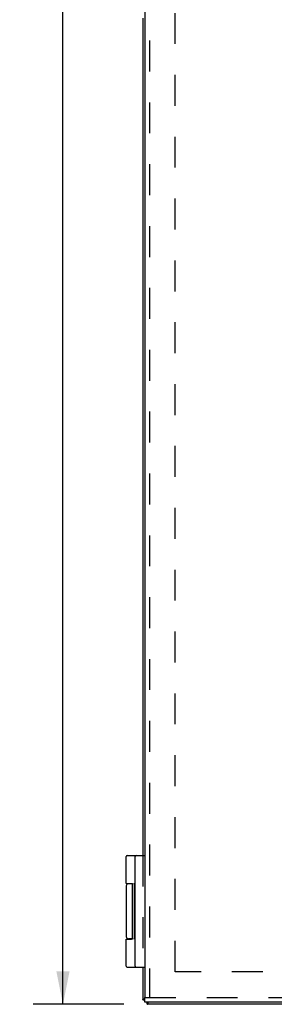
# Model space of a CAD drawing. Header units: inches. Extents: x 0 to 75.6, y 0 to 48.9.
# Tile 3 of 15: x 10.2 to 13.6, y 11.3 to 24.5. Entities that reach past the tile are written whole.
import ezdxf

# ---------------------------------------------------------------- set-up
doc = ezdxf.new("R2010")
doc.units = ezdxf.units.IN
doc.header["$LTSCALE"] = 4.155556
doc.header["$MEASUREMENT"] = 0
doc.linetypes.add('HIDDEN', pattern=[0.2, 0.1, -0.1])
doc.layers.get('0').update_dxf_attribs({"linetype": 'CONTINUOUS'})
for name, color, linetype in [('DEFAULT_2', 8, 'HIDDEN'), ('DIMENSIONS', 7, 'CONTINUOUS'), ('DOOR_ASSEMBLY', 7, 'CONTINUOUS')]:
    doc.layers.add(name, color=color, linetype=linetype)
doc.styles.get("Standard").update_dxf_attribs({"font": 'arial.ttf'})
doc.dimstyles.new('DIMSTYLE_1', dxfattribs={"dimtxt": 0.333333, "dimasz": 0.444444, "dimexe": 0.09, "dimexo": 0.07, "dimgap": 0.0375, "dimtad": 0, "dimtih": 1, "dimtoh": 1, "dimzin": 4, "dimdsep": 46, "dimtxsty": 'Standard', "dimblk": '_FILLED', "dimblk1": '_FILLED', "dimblk2": '_FILLED', "dimcen": 0.09, "dimazin": 1, "dimtfac": 1, "dimtdec": 3, "dimtofl": 0, "dimtmove": 0, "dimatfit": 3, "dimldrblk": '_FILLED', "dimfxl": 0, "dimtolj": 1, "dimtzin": 4, "dimarcsym": 0})

# ---------------------------------------------------------------- blocks, each defined once
blk = doc.blocks.new('_FILLED')
at = {"color": 0, "linetype": 'ByBlock'}
blk.add_solid([(0, 0), (-1, 0.2), (-1, -0.2)], dxfattribs=at)
blk = doc.blocks.new('*D6')
at = {"layer": 'DIMENSIONS', "color": 2, "linetype": 'Continuous'}
for p, q in [((11.555, 39.272), (10.335, 39.272)), ((10.735, 39.272), (10.735, 25.606)), ((10.735, 11.272), (10.735, 24.939)), ((11.555, 11.272), (10.335, 11.272))]:
    blk.add_line(p, q, dxfattribs=at)
at = {"layer": 'DIMENSIONS', "color": 2, "linetype": 'Continuous', "xscale": 0.4444444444, "yscale": 0.4444444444, "zscale": 0.4444444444}
for p, rotation in [((10.735, 39.272), 90), ((10.735, 11.272), 270)]:
    blk.add_blockref('_FILLED', p, dxfattribs=dict(at, rotation=rotation))
at = {"layer": 'DIMENSIONS', "color": 2, "linetype": 'Continuous', "insert": (10.735, 25.439), "char_height": 0.3333, "width": 1.16481, "attachment_point": 2, "line_spacing_factor": 0.9}
blk.add_mtext('28.00', dxfattribs=at)

msp = doc.modelspace()

# ---------------------------------------------------------------- linework, layer by layer
at = {"color": 3, "linetype": 'Continuous'}
for p, q in [((11.8064, 24.5223), (11.8064, 13.2723)), ((11.8064, 11.7723), (11.8064, 11.3323)), ((33.7464, 11.2723), (11.8664, 11.2723))]:
    msp.add_line(p, q, dxfattribs=at)
at = {"color": 7, "linetype": 'Continuous'}
for p, q in [((11.8064, 11.3323), (11.8359, 11.3323)), ((11.8664, 11.2723), (11.8664, 11.3023))]:
    msp.add_line(p, q, dxfattribs=at)
at = {"color": 3, "linetype": 'Continuous'}
for points in [[(11.8064, 11.3323), (11.8066, 11.3339), (11.8073, 11.3354), (11.8085, 11.3369), (11.8101, 11.3385), (11.8122, 11.34), (11.8147, 11.3415), (11.8176, 11.343), (11.821, 11.3446), (11.8248, 11.3461), (11.829, 11.3476), (11.8335, 11.3492), (11.8359, 11.3499)], [(11.8664, 11.2723), (11.8679, 11.2726), (11.8695, 11.2733), (11.871, 11.2744), (11.8725, 11.276), (11.8741, 11.2781), (11.8756, 11.2806), (11.8771, 11.2836), (11.8786, 11.2869), (11.8802, 11.2907), (11.8817, 11.2949), (11.8832, 11.2994), (11.8841, 11.3023)]]:
    msp.add_lwpolyline(points, dxfattribs=at)
at = {"layer": 'DEFAULT_2', "color": 8, "linetype": 'HIDDEN'}
for p, q in [((12.2441, 11.71), (12.2441, 38.8347)), ((11.8064, 13.2723), (11.8064, 11.7723)), ((33.3687, 11.71), (12.2441, 11.71))]:
    msp.add_line(p, q, dxfattribs=at)
at = {"layer": 'DOOR_ASSEMBLY', "color": 3, "linetype": 'Continuous'}
for p, q in [((11.8359, 39.1823), (11.8359, 11.3623)), ((33.7759, 11.3023), (11.8359, 11.3023))]:
    msp.add_line(p, q, dxfattribs=at)
at = {"layer": 'DOOR_ASSEMBLY', "color": 8, "linetype": 'HIDDEN'}
for p, q in [((11.8959, 39.1823), (11.8959, 11.3623)), ((11.8359, 11.3623), (33.7759, 11.3623))]:
    msp.add_line(p, q, dxfattribs=at)
at = {"layer": 'DOOR_ASSEMBLY', "color": 7, "linetype": 'Continuous'}
for p, q in [((11.586, 12.8973), (11.586, 13.2593)), ((11.599, 13.2723), (11.8359, 13.2723)), ((11.7059, 11.7853), (11.7059, 13.2593)), ((11.586, 12.8623), (11.586, 12.1823)), ((11.67, 12.8923), (11.616, 12.8923)), ((11.6655, 12.8958), (11.6655, 12.8923)), ((11.6715, 12.1573), (11.6715, 12.8873)), ((11.7059, 12.8983), (11.6959, 12.8983)), ((11.6959, 12.1491), (11.6959, 12.8983)), ((11.7059, 12.8929), (11.6959, 12.8929)), ((11.7059, 12.795), (11.6959, 12.795)), ((11.7059, 12.6469), (11.6959, 12.6469)), ((11.7059, 12.4119), (11.6959, 12.4119)), ((11.7059, 12.3974), (11.6959, 12.3974)), ((11.586, 12.1473), (11.6559, 12.1473)), ((11.586, 11.7853), (11.586, 12.1473)), ((11.67, 12.1523), (11.616, 12.1523)), ((11.6655, 12.1523), (11.6655, 12.1489)), ((11.7059, 12.1491), (11.6959, 12.1491)), ((11.599, 11.7723), (11.8359, 11.7723)), ((11.8359, 11.3023), (11.8359, 11.3623))]:
    msp.add_line(p, q, dxfattribs=at)
for points in [[(11.586, 12.8973), (11.6559, 12.8973), (11.6565, 12.8973), (11.6571, 12.8973), (11.6576, 12.8973), (11.6582, 12.8973), (11.6588, 12.8972), (11.6593, 12.8972), (11.6598, 12.8971), (11.6603, 12.8971), (11.6607, 12.897), (11.6612, 12.897), (11.6616, 12.8969), (11.662, 12.8968), (11.6624, 12.8968), (11.6627, 12.8967), (11.6631, 12.8966), (11.6634, 12.8965), (11.6638, 12.8964), (11.6641, 12.8963), (11.6644, 12.8962), (11.6647, 12.8961), (11.6649, 12.896), (11.6652, 12.8959), (11.6654, 12.8958), (11.6657, 12.8957), (11.6659, 12.8956), (11.6662, 12.8955), (11.6664, 12.8954), (11.6666, 12.8953), (11.6668, 12.8952), (11.667, 12.8951), (11.6672, 12.8949), (11.6674, 12.8948), (11.6676, 12.8947), (11.6677, 12.8946), (11.6679, 12.8945), (11.668, 12.8943), (11.6682, 12.8942), (11.6683, 12.8941), (11.6685, 12.894), (11.6686, 12.8939), (11.6688, 12.8937), (11.6689, 12.8936), (11.669, 12.8935), (11.6691, 12.8934), (11.6692, 12.8932), (11.6694, 12.8931), (11.6695, 12.893), (11.6696, 12.8929), (11.6697, 12.8928), (11.6698, 12.8926), (11.6698, 12.8925), (11.6699, 12.8924), (11.67, 12.8923), (11.6701, 12.8921), (11.6702, 12.892), (11.6702, 12.8919), (11.6703, 12.8918), (11.6704, 12.8917), (11.6705, 12.8916), (11.6705, 12.8914), (11.6706, 12.8913), (11.6706, 12.8912), (11.6707, 12.8911), (11.6707, 12.891), (11.6708, 12.8908), (11.6708, 12.8907), (11.6709, 12.8906), (11.6709, 12.8905), (11.671, 12.8904), (11.671, 12.8903), (11.6711, 12.8902), (11.6711, 12.89), (11.6711, 12.8899), (11.6712, 12.8898), (11.6712, 12.8897), (11.6712, 12.8896), (11.6713, 12.8895), (11.6713, 12.8894), (11.6713, 12.8893), (11.6713, 12.8892), (11.6714, 12.889), (11.6714, 12.8889), (11.6714, 12.8888), (11.6714, 12.8887), (11.6714, 12.8886), (11.6714, 12.8885), (11.6715, 12.8884), (11.6715, 12.8883), (11.6715, 12.8882), (11.6715, 12.8881), (11.6715, 12.888), (11.6715, 12.8879), (11.6715, 12.8878), (11.6715, 12.8877), (11.6715, 12.8875), (11.6715, 12.8874), (11.6715, 12.8873)], [(11.6715, 12.1573), (11.6715, 12.1572), (11.6715, 12.1571), (11.6715, 12.157), (11.6715, 12.1569), (11.6715, 12.1568), (11.6715, 12.1567), (11.6715, 12.1566), (11.6715, 12.1565), (11.6715, 12.1564), (11.6715, 12.1563), (11.6714, 12.1562), (11.6714, 12.156), (11.6714, 12.1559), (11.6714, 12.1558), (11.6714, 12.1557), (11.6714, 12.1556), (11.6713, 12.1555), (11.6713, 12.1554), (11.6713, 12.1553), (11.6713, 12.1552), (11.6712, 12.1551), (11.6712, 12.155), (11.6712, 12.1548), (11.6711, 12.1547), (11.6711, 12.1546), (11.6711, 12.1545), (11.671, 12.1544), (11.671, 12.1543), (11.6709, 12.1542), (11.6709, 12.154), (11.6708, 12.1539), (11.6708, 12.1538), (11.6707, 12.1537), (11.6707, 12.1536), (11.6706, 12.1535), (11.6706, 12.1533), (11.6705, 12.1532), (11.6705, 12.1531), (11.6704, 12.153), (11.6703, 12.1529), (11.6702, 12.1528), (11.6702, 12.1526), (11.6701, 12.1525), (11.67, 12.1524), (11.6699, 12.1523), (11.6698, 12.1521), (11.6698, 12.152), (11.6697, 12.1519), (11.6696, 12.1518), (11.6695, 12.1517), (11.6694, 12.1515), (11.6692, 12.1514), (11.6691, 12.1513), (11.669, 12.1512), (11.6689, 12.151), (11.6688, 12.1509), (11.6686, 12.1508), (11.6685, 12.1507), (11.6683, 12.1506), (11.6682, 12.1504), (11.668, 12.1503), (11.6679, 12.1502), (11.6677, 12.1501), (11.6676, 12.15), (11.6674, 12.1498), (11.6672, 12.1497), (11.667, 12.1496), (11.6668, 12.1495), (11.6666, 12.1494), (11.6664, 12.1493), (11.6662, 12.1491), (11.6659, 12.149), (11.6657, 12.1489), (11.6654, 12.1488), (11.6652, 12.1487), (11.6649, 12.1486), (11.6647, 12.1485), (11.6644, 12.1484), (11.6641, 12.1483), (11.6638, 12.1482), (11.6634, 12.1482), (11.6631, 12.1481), (11.6627, 12.148), (11.6624, 12.1479), (11.662, 12.1478), (11.6616, 12.1478), (11.6612, 12.1477), (11.6607, 12.1476), (11.6603, 12.1476), (11.6598, 12.1475), (11.6593, 12.1475), (11.6588, 12.1474), (11.6582, 12.1474), (11.6576, 12.1474), (11.6571, 12.1474), (11.6565, 12.1473), (11.6559, 12.1473)]]:
    msp.add_lwpolyline(points, dxfattribs=at)
for centre, radius, start, end in [((11.599, 13.2593), 0.013, 90, 180), ((11.7189, 13.2593), 0.013, 90, 180), ((11.616, 12.8623), 0.03, 90, 180), ((11.616, 12.1823), 0.03, 180, 270), ((11.599, 11.7853), 0.013, 180, 270), ((11.7189, 11.7853), 0.013, 180, 270)]:
    msp.add_arc(centre, radius, start, end, dxfattribs=at)

# ---------------------------------------------------------------- dimensions: what is measured, and where the dimension line sits
at = {"layer": 'DIMENSIONS', "color": 2, "linetype": 'Continuous'}
dim = msp.add_linear_dim(base=(10.7352, 39.2723), p1=(11.6253, 11.2723), p2=(11.6253, 39.2723), angle=90, dimstyle='DIMSTYLE_1', dxfattribs=at)
dim.commit()
dim.dimension.update_dxf_attribs({"geometry": '*D6', "text_midpoint": (10.7308, 25.2705), "dimtype": 160})

doc.saveas('drawing.dxf')
